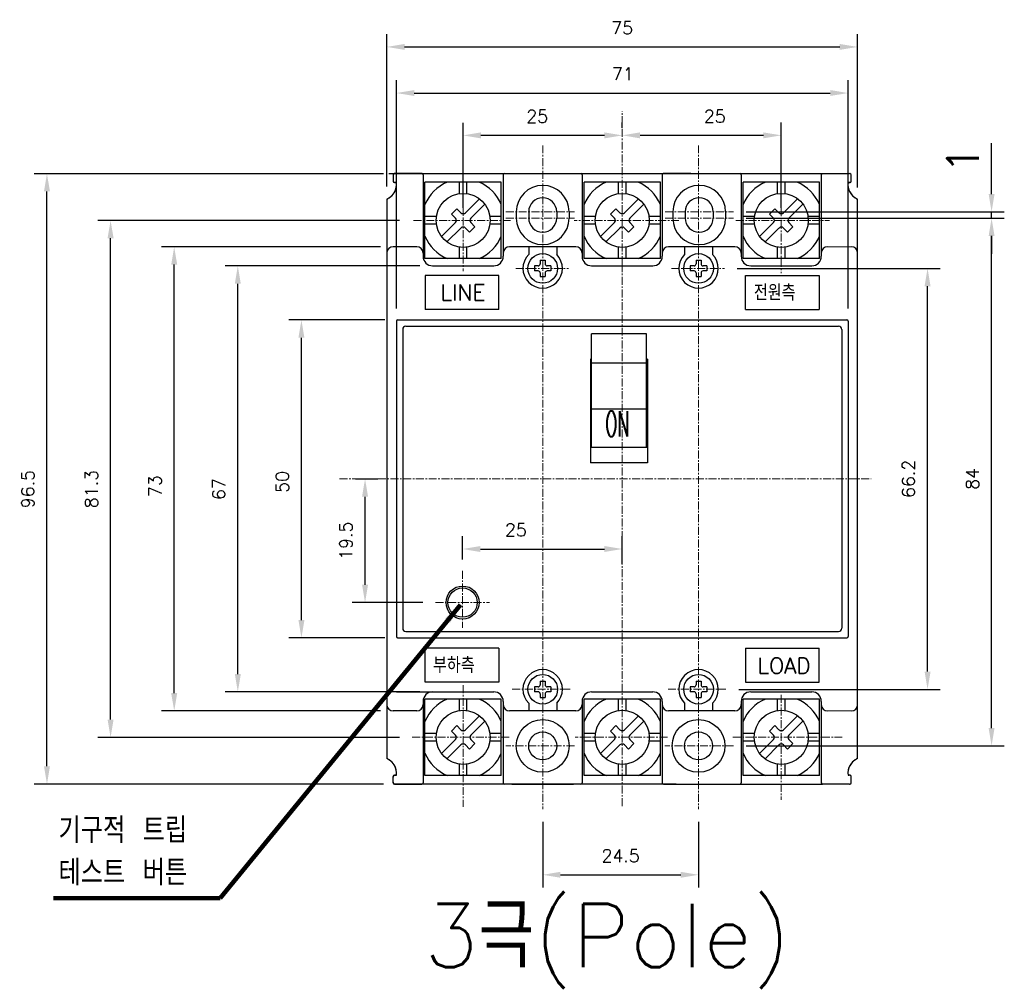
# Model space of a CAD drawing. Extents: x -28 to 1048, y -170 to 585.
# Tile 4 of 6: x 409 to 563, y 265 to 417. Entities that reach past the tile are written whole.
import ezdxf

# ---------------------------------------------------------------- set-up
doc = ezdxf.new("R2010")
doc.units = 0
doc.header["$MEASUREMENT"] = 0
doc.linetypes.add('CENTER', pattern=[2, 1.25, -0.25, 0.25, -0.25])
for name, color, linetype in [('cen', 1, 'CENTER'), ('Device', 7, 'CONTINUOUS'), ('di', 3, 'CONTINUOUS'), ('DIM', 3, 'CONTINUOUS')]:
    doc.layers.add(name, color=color, linetype=linetype)
doc.styles.add('KIM', font='ROMANS.shx', dxfattribs={"height": 5, "bigfont": 'GSG1.shx'})
doc.styles.get("Standard").update_dxf_attribs({"font": 'romans.shx', "height": 2, "bigfont": 'hgs.shx'})
doc.dimstyles.get("Standard").update_dxf_attribs({"dimscale": 0, "dimtxt": 2, "dimasz": 2, "dimexe": 0.5, "dimexo": 0.5, "dimgap": 1, "dimtad": 1, "dimdsep": 46, "dimtxsty": 'Standard', "dimcen": 0, "dimclrd": 3, "dimclre": 3, "dimclrt": 3, "dimadec": 0, "dimazin": 2, "dimtp": 0.1, "dimtm": 0.1, "dimtfac": 1, "dimtmove": 0, "dimatfit": 3, "dimfxl": 0, "dimtolj": 1, "dimarcsym": 0})
doc.dimstyles.new('STANDARD$0', dxfattribs={"dimtxt": 5, "dimasz": 5, "dimexe": 1, "dimexo": 2, "dimgap": 2, "dimtad": 1, "dimdec": 4, "dimzin": 12, "dimdsep": 46, "dimtxsty": 'KIM', "dimcen": -1, "dimdle": 0.1, "dimadec": 0, "dimazin": 0, "dimtfac": 1, "dimtdec": 4, "dimtmove": 0, "dimatfit": 3, "dimfxl": 0, "dimtolj": 1, "dimtzin": 0, "dimarcsym": 0})

# ---------------------------------------------------------------- blocks, each defined once
blk = doc.blocks.new('*D481')
at = {"layer": 'di'}
for p, q in [((466.4, 390.89), (466.4, 414.82)), ((540.4, 390.7), (540.4, 414.82)), ((469.2, 412.82), (537.6, 412.82))]:
    blk.add_line(p, q, dxfattribs=at)
for points in [[(469.2, 413.29), (469.2, 412.36), (466.4, 412.82)], [(537.6, 413.29), (537.6, 412.36), (540.4, 412.82)]]:
    blk.add_solid(points, dxfattribs=at)
at = {"layer": 'di', "insert": (503.4, 415.82), "char_height": 2, "attachment_point": 5}
blk.add_mtext('\\A1;75', dxfattribs=at)
blk = doc.blocks.new('*D482')
at = {"layer": 'di'}
for p, q in [((467.9, 371.69), (467.9, 407.57)), ((538.9, 371.69), (538.9, 407.57)), ((470.7, 405.57), (536.1, 405.57))]:
    blk.add_line(p, q, dxfattribs=at)
for points in [[(470.7, 406.04), (470.7, 405.11), (467.9, 405.57)], [(536.1, 406.04), (536.1, 405.11), (538.9, 405.57)]]:
    blk.add_solid(points, dxfattribs=at)
at = {"layer": 'di', "insert": (503.5, 408.57), "char_height": 2, "attachment_point": 5}
blk.add_mtext('\\A1;71', dxfattribs=at)
blk = doc.blocks.new('*D501')
at = {"layer": 'di'}
for p, q in [((503.4, 400.1), (503.4, 400.92)), ((528.4, 387.54), (528.4, 400.92)), ((506.2, 398.92), (525.6, 398.92))]:
    blk.add_line(p, q, dxfattribs=at)
for points in [[(506.2, 399.38), (506.2, 398.45), (503.4, 398.92)], [(525.6, 399.38), (525.6, 398.45), (528.4, 398.92)]]:
    blk.add_solid(points, dxfattribs=at)
at = {"layer": 'di', "insert": (517.95, 401.92), "char_height": 2, "attachment_point": 5}
blk.add_mtext('\\A1;25', dxfattribs=at)
blk = doc.blocks.new('*D502')
at = {"layer": 'di'}
for p, q in [((478.4, 387.54), (478.4, 400.91)), ((503.4, 400.1), (503.4, 400.91)), ((500.6, 398.91), (481.2, 398.91))]:
    blk.add_line(p, q, dxfattribs=at)
for points in [[(481.2, 399.38), (481.2, 398.44), (478.4, 398.91)], [(500.6, 399.38), (500.6, 398.44), (503.4, 398.91)]]:
    blk.add_solid(points, dxfattribs=at)
at = {"layer": 'di', "insert": (490.04, 401.91), "char_height": 2, "attachment_point": 5}
blk.add_mtext('\\A1;25', dxfattribs=at)
blk = doc.blocks.new('*D489')
at = {"layer": 'di'}
for p, q in [((471.6, 378.39), (440.98, 378.39)), ((442.98, 314.19), (442.98, 375.59)), ((471.6, 311.39), (440.98, 311.39))]:
    blk.add_line(p, q, dxfattribs=at)
for points in [[(442.51, 375.59), (443.45, 375.59), (442.98, 378.39)], [(442.51, 314.19), (443.45, 314.19), (442.98, 311.39)]]:
    blk.add_solid(points, dxfattribs=at)
at = {"layer": 'di', "insert": (439.98, 343.28), "char_height": 2, "attachment_point": 5, "rotation": 90}
blk.add_mtext('\\A1;67', dxfattribs=at)
blk = doc.blocks.new('*D490')
at = {"layer": 'di'}
for p, q in [((465.4, 381.39), (430.98, 381.39)), ((432.98, 311.19), (432.98, 378.59)), ((465.4, 308.39), (430.98, 308.39))]:
    blk.add_line(p, q, dxfattribs=at)
for points in [[(432.51, 378.59), (433.45, 378.59), (432.98, 381.39)], [(432.51, 311.19), (433.45, 311.19), (432.98, 308.39)]]:
    blk.add_solid(points, dxfattribs=at)
at = {"layer": 'di', "insert": (429.98, 343.75), "char_height": 2, "attachment_point": 5, "rotation": 90}
blk.add_mtext('\\A1;73', dxfattribs=at)
blk = doc.blocks.new('*D491')
at = {"layer": 'di'}
for p, q in [((466.1, 369.89), (450.98, 369.89)), ((452.98, 322.69), (452.98, 367.09)), ((466.1, 319.89), (450.98, 319.89))]:
    blk.add_line(p, q, dxfattribs=at)
for points in [[(452.51, 367.09), (453.45, 367.09), (452.98, 369.89)], [(452.51, 322.69), (453.45, 322.69), (452.98, 319.89)]]:
    blk.add_solid(points, dxfattribs=at)
at = {"layer": 'di', "insert": (449.98, 344.41), "char_height": 2, "attachment_point": 5, "rotation": 90}
blk.add_mtext('\\A1;50', dxfattribs=at)
blk = doc.blocks.new('*D492')
at = {"layer": 'di'}
for p, q in [((465.9, 392.89), (410.98, 392.89)), ((412.98, 299.69), (412.98, 390.09)), ((465.9, 296.89), (410.98, 296.89))]:
    blk.add_line(p, q, dxfattribs=at)
for points in [[(412.51, 390.09), (413.45, 390.09), (412.98, 392.89)], [(412.51, 299.69), (413.45, 299.69), (412.98, 296.89)]]:
    blk.add_solid(points, dxfattribs=at)
at = {"layer": 'di', "insert": (409.98, 343.28), "char_height": 2, "attachment_point": 5, "rotation": 90}
blk.add_mtext('\\A1;96.5', dxfattribs=at)
blk = doc.blocks.new('*D493')
at = {"layer": 'di'}
for p, q in [((468.4, 385.54), (420.98, 385.54)), ((422.98, 307.04), (422.98, 382.74)), ((468.41, 304.24), (420.98, 304.24))]:
    blk.add_line(p, q, dxfattribs=at)
for points in [[(422.51, 382.74), (423.45, 382.74), (422.98, 385.54)], [(422.51, 307.04), (423.45, 307.04), (422.98, 304.24)]]:
    blk.add_solid(points, dxfattribs=at)
at = {"layer": 'di', "insert": (419.98, 343.28), "char_height": 2, "attachment_point": 5, "rotation": 90}
blk.add_mtext('\\A1;81.3', dxfattribs=at)
blk = doc.blocks.new('*D494')
at = {"layer": 'di'}
for p, q in [((461.48, 344.89), (464.98, 344.89)), ((462.98, 328.24), (462.98, 342.09)), ((472.05, 325.44), (460.98, 325.44))]:
    blk.add_line(p, q, dxfattribs=at)
for points in [[(462.51, 342.09), (463.45, 342.09), (462.98, 344.89)], [(462.51, 328.24), (463.45, 328.24), (462.98, 325.44)]]:
    blk.add_solid(points, dxfattribs=at)
at = {"layer": 'di', "insert": (459.98, 335.17), "char_height": 2, "attachment_point": 5, "rotation": 90}
blk.add_mtext('\\A1;19.5', dxfattribs=at)
blk = doc.blocks.new('*D495')
at = {"layer": 'di'}
for p, q in [((478.31, 332.21), (478.31, 335.86)), ((503.4, 331.48), (503.4, 335.86)), ((481.11, 333.86), (500.6, 333.86))]:
    blk.add_line(p, q, dxfattribs=at)
for points in [[(481.11, 334.33), (481.11, 333.39), (478.31, 333.86)], [(500.6, 334.33), (500.6, 333.39), (503.4, 333.86)]]:
    blk.add_solid(points, dxfattribs=at)
at = {"layer": 'di', "insert": (486.69, 336.86), "char_height": 2, "attachment_point": 5}
blk.add_mtext('\\A1;25', dxfattribs=at)
blk = doc.blocks.new('*D496')
at = {"layer": 'di'}
for p, q in [((521.46, 377.99), (553.4, 377.99)), ((551.4, 314.59), (551.4, 375.19)), ((521.71, 311.79), (553.4, 311.79))]:
    blk.add_line(p, q, dxfattribs=at)
for points in [[(550.93, 375.19), (551.87, 375.19), (551.4, 377.99)], [(550.93, 314.59), (551.87, 314.59), (551.4, 311.79)]]:
    blk.add_solid(points, dxfattribs=at)
at = {"layer": 'di', "insert": (548.4, 344.89), "char_height": 2, "attachment_point": 5, "rotation": 90}
blk.add_mtext('\\A1;66.2', dxfattribs=at)
blk = doc.blocks.new('*D497')
at = {"layer": 'di'}
for p, q in [((522.88, 385.89), (563.46, 385.89)), ((561.46, 305.69), (561.46, 383.09)), ((522.88, 302.89), (563.46, 302.89))]:
    blk.add_line(p, q, dxfattribs=at)
for points in [[(561, 383.09), (561.93, 383.09), (561.46, 385.89)], [(561, 305.69), (561.93, 305.69), (561.46, 302.89)]]:
    blk.add_solid(points, dxfattribs=at)
at = {"layer": 'di', "insert": (558.46, 344.89), "char_height": 2, "attachment_point": 5, "rotation": 90}
blk.add_mtext('\\A1;84', dxfattribs=at)
blk = doc.blocks.new('*D498')
at = {"layer": 'di'}
for p, q in [((490.9, 290.94), (490.9, 280.62)), ((515.4, 290.94), (515.4, 280.62)), ((493.7, 282.62), (512.6, 282.62))]:
    blk.add_line(p, q, dxfattribs=at)
for points in [[(493.7, 283.09), (493.7, 282.16), (490.9, 282.62)], [(512.6, 283.09), (512.6, 282.16), (515.4, 282.62)]]:
    blk.add_solid(points, dxfattribs=at)
at = {"layer": 'di', "insert": (503.15, 285.62), "char_height": 2, "attachment_point": 5}
blk.add_mtext('\\A1;24.5', dxfattribs=at)
blk = doc.blocks.new('*D500')
at = {"layer": 'DIM'}
for p, q in [((561.46, 389.69), (561.46, 397.68)), ((522.88, 386.89), (563.46, 386.89)), ((524.88, 385.89), (563.46, 385.89)), ((561.46, 385.89), (561.46, 386.89)), ((561.46, 383.09), (561.46, 380.29))]:
    blk.add_line(p, q, dxfattribs=at)
for points in [[(561, 389.69), (561.93, 389.69), (561.46, 386.89)], [(561, 383.09), (561.93, 383.09), (561.46, 385.89)]]:
    blk.add_solid(points, dxfattribs=at)
at = {"layer": 'DIM', "insert": (556.96, 395.09), "char_height": 5, "attachment_point": 5, "rotation": 90, "style": 'KIM'}
blk.add_mtext('\\A1;1', dxfattribs=at)

msp = doc.modelspace()

# ---------------------------------------------------------------- linework, layer by layer
at = {"layer": 'cen', "lineweight": 5}
for p, q in [((503.4, 378.666), (503.4, 402.696)), ((490.9, 397.341), (490.9, 292.941)), ((515.4, 397.341), (515.4, 292.941)), ((478.4, 395.997), (478.4, 377.577)), ((528.4, 395.466), (528.4, 377.254)), ((485.864, 385.544), (470.397, 385.544)), ((485.13, 386.894), (495.88, 386.894)), ((485.13, 385.894), (495.88, 385.894)), ((512.322, 385.544), (495.845, 385.544)), ((510.13, 386.894), (520.88, 386.894)), ((510.13, 385.894), (520.88, 385.894)), ((521.274, 385.544), (535.978, 385.544)), ((486.675, 377.994), (494.962, 377.994)), ((503.4, 378.666), (503.4, 293.311)), ((511.175, 377.994), (519.462, 377.994)), ((458.979, 344.894), (542.543, 344.894)), ((478.313, 330.428), (478.313, 321.458)), ((474.052, 325.439), (482.536, 325.439)), ((478.4, 312.424), (478.4, 293.311)), ((486.103, 311.794), (495.208, 311.794)), ((510.603, 311.794), (519.708, 311.794)), ((528.4, 310.917), (528.4, 294.397)), ((485.632, 304.244), (470.406, 304.244)), ((510.502, 304.244), (496.026, 304.244)), ((520.793, 304.244), (538.001, 304.244)), ((495.88, 302.894), (485.105, 302.894)), ((520.88, 302.894), (510.105, 302.894))]:
    msp.add_line(p, q, dxfattribs=at)
at = {"layer": 'Device', "linetype": 'Continuous'}
for p, q in [((466.7, 392.894), (539.1, 392.894)), ((467.4, 392.694), (467.4, 391.694)), ((467.4, 392.594), (467.4, 391.794)), ((471.9, 392.894), (467.6, 392.894)), ((472.1, 392.694), (472.1, 379.894)), ((483.9, 392.894), (496.9, 392.894)), ((484.7, 392.694), (484.7, 379.894)), ((497.1, 392.694), (497.1, 379.894)), ((509.7, 392.694), (509.7, 379.894)), ((514.2, 392.894), (509.9, 392.894)), ((522.1, 392.694), (522.1, 379.894)), ((534.7, 392.694), (534.7, 379.894)), ((539.4, 391.694), (539.4, 392.694)), ((539.4, 391.794), (539.4, 392.594)), ((467.6, 391.494), (467.9, 391.494)), ((467.9, 391.494), (467.7, 391.494)), ((472.4, 379.544), (472.4, 391.544)), ((484.4, 391.544), (472.4, 391.544)), ((477.8, 389.752), (477.8, 391.544)), ((479, 389.752), (479, 391.544)), ((484.4, 379.544), (484.4, 391.544)), ((497.4, 379.544), (497.4, 391.544)), ((509.4, 391.544), (497.4, 391.544)), ((502.8, 389.752), (502.8, 391.544)), ((504, 389.752), (504, 391.544)), ((509.4, 379.544), (509.4, 391.544)), ((522.4, 379.544), (522.4, 391.544)), ((534.4, 391.544), (522.4, 391.544)), ((527.8, 389.752), (527.8, 391.544)), ((529, 389.752), (529, 391.544)), ((534.4, 379.544), (534.4, 391.544)), ((539.2, 391.494), (538.9, 391.494)), ((538.9, 391.494), (539.1, 391.494)), ((466.4, 388.894), (466.4, 300.894)), ((466.4, 388.702), (466.4, 301.086)), ((480.95, 388.944), (478.753, 386.746)), ((505.95, 388.944), (503.753, 386.746)), ((530.95, 388.944), (528.753, 386.746)), ((540.4, 300.894), (540.4, 388.894)), ((477.41, 387.383), (476.561, 386.534)), ((478.046, 386.746), (477.41, 387.383)), ((481.799, 388.095), (479.602, 385.898)), ((502.41, 387.383), (501.561, 386.534)), ((503.046, 386.746), (502.41, 387.383)), ((506.799, 388.095), (504.602, 385.898)), ((527.41, 387.383), (526.561, 386.534)), ((528.046, 386.746), (527.41, 387.383)), ((531.799, 388.095), (529.602, 385.898)), ((474.192, 386.144), (472.4, 386.144)), ((477.197, 385.898), (476.561, 386.534)), ((484.4, 386.144), (482.607, 386.144)), ((486.75, 386.894), (486.75, 385.894)), ((488.7, 386.894), (488.7, 385.894)), ((493.1, 386.894), (493.1, 385.894)), ((495.05, 386.894), (495.05, 385.894)), ((499.192, 386.144), (497.4, 386.144)), ((502.197, 385.898), (501.561, 386.534)), ((509.4, 386.144), (507.607, 386.144)), ((511.355, 386.894), (511.355, 385.894)), ((513.305, 386.894), (513.305, 385.894)), ((517.705, 386.894), (517.705, 385.894)), ((519.655, 386.894), (519.655, 385.894)), ((524.192, 386.144), (522.4, 386.144)), ((527.197, 385.898), (526.561, 386.534)), ((534.4, 386.144), (532.607, 386.144)), ((474.192, 384.944), (472.4, 384.944)), ((477.197, 385.191), (475, 382.993)), ((478.046, 384.342), (475.849, 382.145)), ((479.389, 383.706), (478.753, 384.342)), ((480.238, 384.554), (479.389, 383.706)), ((480.238, 384.554), (479.602, 385.191)), ((484.4, 384.944), (482.607, 384.944)), ((499.192, 384.944), (497.4, 384.944)), ((502.197, 385.191), (500, 382.993)), ((503.046, 384.342), (500.849, 382.145)), ((504.389, 383.706), (503.753, 384.342)), ((505.238, 384.554), (504.389, 383.706)), ((505.238, 384.554), (504.602, 385.191)), ((509.4, 384.944), (507.607, 384.944)), ((524.192, 384.944), (522.4, 384.944)), ((527.197, 385.191), (525, 382.993)), ((528.046, 384.342), (525.849, 382.145)), ((529.389, 383.706), (528.753, 384.342)), ((530.238, 384.554), (529.389, 383.706)), ((530.238, 384.554), (529.602, 385.191)), ((534.4, 384.944), (532.607, 384.944)), ((471.1, 381.394), (467.4, 381.394)), ((477.8, 379.544), (477.8, 381.337)), ((479, 379.544), (479, 381.337)), ((496.1, 381.394), (485.7, 381.394)), ((488.7, 381.394), (488.7, 380.178)), ((493.1, 381.394), (493.1, 380.178)), ((502.8, 379.544), (502.8, 381.337)), ((504, 379.544), (504, 381.337)), ((521.1, 381.394), (510.7, 381.394)), ((513.2, 381.394), (513.2, 380.178)), ((517.6, 381.394), (517.6, 380.178)), ((527.8, 379.544), (527.8, 381.337)), ((529, 379.544), (529, 381.337)), ((466.4, 380.394), (466.4, 309.394)), ((472.1, 380.394), (472.1, 379.894)), ((484.4, 379.544), (472.4, 379.544)), ((484.7, 380.394), (484.7, 379.894)), ((490.511, 379.29), (490.511, 378.707)), ((490.511, 379.29), (491.288, 379.29)), ((491.288, 379.29), (491.288, 378.707)), ((497.1, 380.394), (497.1, 379.894)), ((509.4, 379.544), (497.4, 379.544)), ((509.7, 380.394), (509.7, 379.894)), ((515.011, 379.29), (515.788, 379.29)), ((515.011, 379.29), (515.011, 378.707)), ((515.788, 379.29), (515.788, 378.707)), ((522.1, 380.394), (522.1, 379.894)), ((534.4, 379.544), (522.4, 379.544)), ((534.7, 380.394), (534.7, 379.894)), ((540.4, 309.394), (540.4, 380.394)), ((473.6, 378.394), (483.2, 378.394)), ((489.604, 378.383), (489.604, 377.605)), ((490.187, 378.383), (489.604, 378.383)), ((492.196, 378.383), (491.612, 378.383)), ((492.196, 378.383), (492.196, 377.605)), ((498.6, 378.394), (508.2, 378.394)), ((514.687, 378.383), (514.104, 378.383)), ((514.104, 378.383), (514.104, 377.605)), ((516.696, 378.383), (516.112, 378.383)), ((516.696, 378.383), (516.696, 377.605)), ((523.6, 378.394), (533.2, 378.394)), ((472.453, 376.878), (472.453, 371.539)), ((483.995, 376.878), (472.453, 376.878)), ((483.995, 371.539), (483.995, 376.878)), ((490.187, 377.605), (489.604, 377.605)), ((490.511, 377.281), (490.511, 376.698)), ((490.511, 376.698), (491.288, 376.698)), ((491.288, 377.281), (491.288, 376.698)), ((492.196, 377.605), (491.612, 377.605)), ((514.687, 377.605), (514.104, 377.605)), ((515.011, 377.281), (515.011, 376.698)), ((515.011, 376.698), (515.788, 376.698)), ((515.788, 377.281), (515.788, 376.698)), ((516.696, 377.605), (516.112, 377.605)), ((522.804, 371.539), (522.804, 376.878)), ((522.804, 376.878), (534.346, 376.878)), ((534.346, 376.878), (534.346, 371.539)), ((483.995, 371.539), (472.453, 371.539)), ((522.804, 371.539), (534.346, 371.539)), ((467.9, 369.694), (467.9, 320.094)), ((467.9, 369.694), (467.9, 320.094)), ((468.1, 369.894), (538.7, 369.894)), ((468.1, 369.894), (513.7, 369.894)), ((468.9, 368.394), (468.9, 321.394)), ((469.4, 368.894), (537.4, 368.894)), ((537.9, 368.394), (537.9, 321.394)), ((538.9, 369.694), (538.9, 320.094)), ((538.9, 369.694), (538.9, 320.094)), ((498.6, 349.894), (498.6, 367.696)), ((507.2, 367.696), (498.6, 367.696)), ((507.2, 349.894), (507.2, 367.696)), ((498.4, 363.726), (498.4, 347.414)), ((498.6, 363.726), (498.4, 363.726)), ((507.4, 363.726), (507.2, 363.726)), ((507.4, 363.726), (507.4, 347.414)), ((498.4, 362.294), (498.6, 362.294)), ((498.4, 362.294), (498.6, 362.294)), ((507.2, 363.113), (498.6, 363.113)), ((507.2, 362.294), (507.4, 362.294)), ((507.2, 362.294), (507.4, 362.294)), ((498.6, 355.911), (507.2, 355.911)), ((498.4, 349.894), (507.4, 349.894)), ((498.4, 349.894), (507.4, 349.894)), ((507.4, 347.414), (498.4, 347.414)), ((469.4, 320.894), (537.4, 320.894)), ((468.1, 319.894), (538.7, 319.894)), ((468.1, 319.894), (513.7, 319.894)), ((472.453, 312.91), (472.453, 318.25)), ((483.995, 318.25), (472.453, 318.25)), ((483.995, 318.25), (483.995, 312.91)), ((522.804, 318.25), (522.804, 312.91)), ((522.804, 318.25), (534.346, 318.25)), ((534.346, 312.91), (534.346, 318.25)), ((483.995, 312.91), (472.453, 312.91)), ((490.511, 313.09), (490.511, 312.507)), ((490.511, 313.09), (491.288, 313.09)), ((491.288, 313.09), (491.288, 312.507)), ((515.011, 313.09), (515.788, 313.09)), ((515.011, 313.09), (515.011, 312.507)), ((515.788, 313.09), (515.788, 312.507)), ((522.804, 312.91), (534.346, 312.91)), ((467.9, 311.394), (483.2, 311.394)), ((473.6, 311.394), (483.2, 311.394)), ((489.604, 312.183), (489.604, 311.405)), ((490.187, 312.183), (489.604, 312.183)), ((490.187, 311.405), (489.604, 311.405)), ((492.196, 312.183), (491.612, 312.183)), ((492.196, 311.405), (491.612, 311.405)), ((492.196, 312.183), (492.196, 311.405)), ((498.6, 311.394), (508.2, 311.394)), ((514.687, 312.183), (514.104, 312.183)), ((514.104, 312.183), (514.104, 311.405)), ((514.687, 311.405), (514.104, 311.405)), ((516.696, 312.183), (516.112, 312.183)), ((516.696, 311.405), (516.112, 311.405)), ((516.696, 312.183), (516.696, 311.405)), ((523.6, 311.394), (533.2, 311.394)), ((472.1, 309.894), (472.1, 297.094)), ((472.1, 309.894), (472.1, 309.394)), ((472.4, 298.244), (472.4, 310.244)), ((484.4, 310.244), (472.4, 310.244)), ((477.8, 308.452), (477.8, 310.244)), ((479, 308.452), (479, 310.244)), ((484.4, 298.244), (484.4, 310.244)), ((484.7, 309.894), (484.7, 297.094)), ((484.7, 309.894), (484.7, 309.394)), ((488.7, 309.61), (488.7, 308.394)), ((490.511, 311.081), (490.511, 310.498)), ((490.511, 310.498), (491.288, 310.498)), ((491.288, 311.081), (491.288, 310.498)), ((493.1, 309.61), (493.1, 308.394)), ((497.1, 309.894), (497.1, 297.094)), ((497.1, 309.894), (497.1, 309.394)), ((497.4, 298.244), (497.4, 310.244)), ((509.4, 310.244), (497.4, 310.244)), ((502.8, 308.452), (502.8, 310.244)), ((504, 308.452), (504, 310.244)), ((509.4, 298.244), (509.4, 310.244)), ((509.7, 309.894), (509.7, 297.094)), ((509.7, 309.894), (509.7, 309.394)), ((513.2, 309.61), (513.2, 308.394)), ((515.011, 311.081), (515.011, 310.498)), ((515.011, 310.498), (515.788, 310.498)), ((515.788, 311.081), (515.788, 310.498)), ((517.6, 309.61), (517.6, 308.394)), ((522.1, 309.894), (522.1, 297.094)), ((522.1, 309.894), (522.1, 309.394)), ((522.4, 298.244), (522.4, 310.244)), ((534.4, 310.244), (522.4, 310.244)), ((527.8, 308.452), (527.8, 310.244)), ((529, 308.452), (529, 310.244)), ((534.4, 298.244), (534.4, 310.244)), ((534.7, 309.894), (534.7, 297.094)), ((534.7, 309.894), (534.7, 309.394)), ((471.1, 308.394), (467.4, 308.394)), ((496.1, 308.394), (485.7, 308.394)), ((521.1, 308.394), (510.7, 308.394)), ((480.95, 307.644), (478.753, 305.446)), ((481.799, 306.795), (479.602, 304.598)), ((505.95, 307.644), (503.753, 305.446)), ((506.799, 306.795), (504.602, 304.598)), ((530.95, 307.644), (528.753, 305.446)), ((531.799, 306.795), (529.602, 304.598)), ((477.41, 306.083), (476.561, 305.234)), ((477.197, 304.598), (476.561, 305.234)), ((478.046, 305.446), (477.41, 306.083)), ((502.41, 306.083), (501.561, 305.234)), ((502.197, 304.598), (501.561, 305.234)), ((503.046, 305.446), (502.41, 306.083)), ((527.41, 306.083), (526.561, 305.234)), ((527.197, 304.598), (526.561, 305.234)), ((528.046, 305.446), (527.41, 306.083)), ((474.192, 304.844), (472.4, 304.844)), ((474.192, 303.644), (472.4, 303.644)), ((477.197, 303.891), (475, 301.693)), ((480.238, 303.254), (479.602, 303.891)), ((484.4, 304.844), (482.607, 304.844)), ((484.4, 303.644), (482.607, 303.644)), ((499.192, 304.844), (497.4, 304.844)), ((499.192, 303.644), (497.4, 303.644)), ((502.197, 303.891), (500, 301.693)), ((505.238, 303.254), (504.602, 303.891)), ((509.4, 304.844), (507.607, 304.844)), ((509.4, 303.644), (507.607, 303.644)), ((524.192, 304.844), (522.4, 304.844)), ((524.192, 303.644), (522.4, 303.644)), ((527.197, 303.891), (525, 301.693)), ((530.238, 303.254), (529.602, 303.891)), ((534.4, 304.844), (532.607, 304.844)), ((534.4, 303.644), (532.607, 303.644)), ((478.046, 303.042), (475.849, 300.845)), ((479.389, 302.406), (478.753, 303.042)), ((480.238, 303.254), (479.389, 302.406)), ((503.046, 303.042), (500.849, 300.845)), ((504.389, 302.406), (503.753, 303.042)), ((505.238, 303.254), (504.389, 302.406)), ((528.046, 303.042), (525.849, 300.845)), ((529.389, 302.406), (528.753, 303.042)), ((530.238, 303.254), (529.389, 302.406)), ((477.8, 298.244), (477.8, 300.037)), ((479, 298.244), (479, 300.037)), ((502.8, 298.244), (502.8, 300.037)), ((504, 298.244), (504, 300.037)), ((527.8, 298.244), (527.8, 300.037)), ((529, 298.244), (529, 300.037)), ((467.4, 297.094), (467.4, 298.094)), ((467.4, 297.194), (467.4, 297.994)), ((467.6, 298.294), (467.9, 298.294)), ((467.9, 298.294), (467.7, 298.294)), ((484.4, 298.244), (472.4, 298.244)), ((509.4, 298.244), (497.4, 298.244)), ((534.4, 298.244), (522.4, 298.244)), ((539.2, 298.294), (538.9, 298.294)), ((538.9, 298.294), (539.1, 298.294)), ((539.4, 297.094), (539.4, 298.094)), ((539.4, 297.194), (539.4, 297.994)), ((467.6, 296.894), (471.9, 296.894)), ((469.9, 296.894), (467.7, 296.894)), ((471.25, 296.894), (469.9, 296.894)), ((486.55, 296.894), (471.25, 296.894)), ((496.9, 296.894), (483.9, 296.894)), ((486.05, 296.894), (495.75, 296.894)), ((510.55, 296.894), (495.25, 296.894)), ((509.9, 296.894), (534.9, 296.894)), ((511.9, 296.894), (510.55, 296.894)), ((539.1, 296.894), (534.9, 296.894))]:
    msp.add_line(p, q, dxfattribs=at)
at = {"layer": 'Device', "lineweight": 5}
for p, q in [((535.7, 381.394), (539.4, 381.394)), ((535.7, 308.394), (539.4, 308.394))]:
    msp.add_line(p, q, dxfattribs=at)
at = {"layer": 'Device', "linetype": 'Continuous'}
for centre, radius in [((478.4, 385.544), 4.25), ((503.4, 385.544), 4.25), ((528.4, 385.544), 4.25), ((490.9, 377.994), 2.33), ((515.4, 377.994), 2.33), ((478.313, 325.439), 2.6), ((478.313, 325.439), 2.3), ((490.9, 311.794), 2.33), ((515.4, 311.794), 2.33), ((478.4, 304.244), 4.25), ((503.4, 304.244), 4.25), ((528.4, 304.244), 4.25), ((490.9, 302.894), 4.15), ((490.9, 302.894), 4.15), ((515.4, 302.894), 4.15), ((515.4, 302.894), 4.15), ((490.9, 302.894), 2.2), ((515.4, 302.894), 2.2)]:
    msp.add_circle(centre, radius, dxfattribs=at)
for centre, radius, start, end in [((467.6, 392.694), 0.2, 90, 180), ((467.7, 392.594), 0.3, 90, 180), ((467.7, 391.794), 0.3, 180, 270), ((467.6, 391.694), 0.2, 180, 270), ((471.9, 392.694), 0.2, 0, 90), ((484.9, 392.694), 0.2, 90, 180), ((496.9, 392.694), 0.2, 0, 90), ((509.9, 392.694), 0.2, 90, 180), ((521.9, 392.694), 0.2, 0, 90), ((534.9, 392.694), 0.2, 90, 180), ((539.1, 392.594), 0.3, 0, 90), ((539.1, 391.794), 0.3, 270, 0), ((539.2, 392.694), 0.2, 0, 90), ((539.2, 391.694), 0.2, 270, 0), ((465.418, 391.193), 2.5, 293.12459, 6.91213), ((465.455, 391.172), 2.465, 296.73831, 7.51836), ((478.4, 385.544), 6.5, 112.61986, 157.38014), ((478.4, 385.544), 6.5, 22.61986, 67.38014), ((490.9, 386.894), 4.15, 0, 180), ((490.9, 386.894), 4.15, 0, 180), ((503.4, 385.544), 6.5, 112.61986, 157.38014), ((503.4, 385.544), 6.5, 22.61986, 67.38014), ((515.505, 386.894), 4.15, 0, 180), ((515.505, 386.894), 4.15, 0, 180), ((528.4, 385.544), 6.5, 112.61986, 157.38014), ((528.4, 385.544), 6.5, 22.61986, 67.38014), ((541.344, 391.172), 2.465, 172.48164, 243.26169), ((541.381, 391.193), 2.5, 173.08787, 246.87541), ((466.7, 388.702), 0.3, 116.73831, 180), ((490.9, 386.894), 2.2, 0, 180), ((515.505, 386.894), 2.2, 0, 180), ((540.1, 388.702), 0.3, 0, 63.26169), ((476.844, 385.544), 0.5, 315, 45), ((478.4, 387.1), 0.5, 225, 315), ((479.955, 385.544), 0.5, 135, 225), ((490.9, 385.894), 4.15, 180, 0), ((490.9, 385.894), 4.15, 180, 0), ((490.9, 385.894), 2.2, 180, 0), ((501.844, 385.544), 0.5, 315, 45), ((503.4, 387.1), 0.5, 225, 315), ((504.955, 385.544), 0.5, 135, 225), ((515.505, 385.894), 4.15, 180, 0), ((515.505, 385.894), 4.15, 180, 0), ((515.505, 385.894), 2.2, 180, 0), ((526.844, 385.544), 0.5, 315, 45), ((528.4, 387.1), 0.5, 225, 315), ((529.955, 385.544), 0.5, 135, 225), ((478.4, 383.989), 0.5, 45, 135), ((503.4, 383.989), 0.5, 45, 135), ((528.4, 383.989), 0.5, 45, 135), ((478.4, 385.544), 6.5, 202.61986, 247.38014), ((478.4, 385.544), 6.5, 292.61986, 337.38014), ((503.4, 385.544), 6.5, 202.61986, 247.38014), ((503.4, 385.544), 6.5, 292.61986, 337.38014), ((528.4, 385.544), 6.5, 202.61986, 247.38014), ((528.4, 385.544), 6.5, 292.61986, 337.38014), ((467.4, 380.394), 1, 90, 180), ((471.1, 380.394), 1, 0, 90), ((485.7, 380.394), 1, 90, 180), ((496.1, 380.394), 1, 0, 90), ((510.7, 380.394), 1, 90, 180), ((521.1, 380.394), 1, 0, 90), ((535.7, 380.394), 1, 90, 180), ((539.4, 380.394), 1, 0, 90), ((473.6, 379.894), 1.5, 180, 270), ((473.6, 379.894), 1.5, 180, 270), ((483.2, 379.894), 1.5, 270, 0), ((483.2, 379.894), 1.5, 270, 0), ((490.9, 377.994), 3.1, 135.20868, 44.79132), ((498.6, 379.894), 1.5, 180, 270), ((498.6, 379.894), 1.5, 180, 270), ((508.2, 379.894), 1.5, 270, 0), ((508.2, 379.894), 1.5, 270, 0), ((515.4, 377.994), 3.1, 135.20868, 44.79132), ((523.6, 379.894), 1.5, 180, 270), ((523.6, 379.894), 1.5, 180, 270), ((533.2, 379.894), 1.5, 270, 0), ((533.2, 379.894), 1.5, 270, 0), ((490.187, 378.707), 0.324, 270, 0), ((491.612, 378.707), 0.324, 180, 270), ((514.687, 378.707), 0.324, 270, 0), ((516.112, 378.707), 0.324, 180, 270), ((490.187, 377.281), 0.324, 0, 90), ((491.612, 377.281), 0.324, 90, 180), ((514.687, 377.281), 0.324, 0, 90), ((516.112, 377.281), 0.324, 90, 180), ((468.1, 369.694), 0.2, 90, 180), ((468.1, 369.694), 0.2, 90, 180), ((468.1, 369.694), 0.2, 90, 180), ((468.1, 369.694), 0.2, 90, 180), ((469.4, 368.394), 0.5, 90, 180), ((537.4, 368.394), 0.5, 0, 90), ((538.7, 369.694), 0.2, 0, 90), ((538.7, 369.694), 0.2, 0, 90), ((469.4, 321.394), 0.5, 180, 270), ((537.4, 321.394), 0.5, 270, 0), ((468.1, 320.094), 0.2, 180, 270), ((468.1, 320.094), 0.2, 180, 270), ((538.7, 320.094), 0.2, 270, 0), ((538.7, 320.094), 0.2, 270, 0), ((490.9, 311.794), 3.1, 315.20868, 224.79132), ((515.4, 311.794), 3.1, 315.20868, 224.79132), ((473.6, 309.894), 1.5, 90, 180), ((473.6, 309.894), 1.5, 90, 180), ((483.2, 309.894), 1.5, 0, 90), ((483.2, 309.894), 1.5, 0, 90), ((490.187, 312.507), 0.324, 270, 0), ((490.187, 311.081), 0.324, 0, 90), ((491.612, 312.507), 0.324, 180, 270), ((491.612, 311.081), 0.324, 90, 180), ((498.6, 309.894), 1.5, 90, 180), ((498.6, 309.894), 1.5, 90, 180), ((508.2, 309.894), 1.5, 0, 90), ((508.2, 309.894), 1.5, 0, 90), ((514.687, 312.507), 0.324, 270, 0), ((514.687, 311.081), 0.324, 0, 90), ((516.112, 312.507), 0.324, 180, 270), ((516.112, 311.081), 0.324, 90, 180), ((523.6, 309.894), 1.5, 90, 180), ((523.6, 309.894), 1.5, 90, 180), ((533.2, 309.894), 1.5, 0, 90), ((533.2, 309.894), 1.5, 0, 90), ((478.4, 304.244), 6.5, 112.61986, 157.38014), ((478.4, 304.244), 6.5, 22.61986, 67.38014), ((503.4, 304.244), 6.5, 112.61986, 157.38014), ((503.4, 304.244), 6.5, 22.61986, 67.38014), ((528.4, 304.244), 6.5, 112.61986, 157.38014), ((528.4, 304.244), 6.5, 22.61986, 67.38014), ((467.4, 309.394), 1, 180, 270), ((471.1, 309.394), 1, 270, 0), ((485.7, 309.394), 1, 180, 270), ((496.1, 309.394), 1, 270, 0), ((510.7, 309.394), 1, 180, 270), ((521.1, 309.394), 1, 270, 0), ((535.7, 309.394), 1, 180, 270), ((539.4, 309.394), 1, 270, 0), ((478.4, 305.8), 0.5, 225, 315), ((503.4, 305.8), 0.5, 225, 315), ((528.4, 305.8), 0.5, 225, 315), ((476.844, 304.244), 0.5, 315, 45), ((479.955, 304.244), 0.5, 135, 225), ((501.844, 304.244), 0.5, 315, 45), ((504.955, 304.244), 0.5, 135, 225), ((526.844, 304.244), 0.5, 315, 45), ((529.955, 304.244), 0.5, 135, 225), ((478.4, 302.689), 0.5, 45, 135), ((503.4, 302.689), 0.5, 45, 135), ((528.4, 302.689), 0.5, 45, 135), ((466.7, 301.086), 0.3, 180, 243.26169), ((465.418, 298.595), 2.5, 353.08787, 66.87541), ((465.455, 298.617), 2.465, 352.48164, 63.26169), ((478.4, 304.244), 6.5, 202.61986, 247.38014), ((478.4, 304.244), 6.5, 292.61986, 337.38014), ((503.4, 304.244), 6.5, 202.61986, 247.38014), ((503.4, 304.244), 6.5, 292.61986, 337.38014), ((528.4, 304.244), 6.5, 202.61986, 247.38014), ((528.4, 304.244), 6.5, 292.61986, 337.38014), ((541.344, 298.617), 2.465, 116.73831, 187.51836), ((541.381, 298.595), 2.5, 113.12459, 186.91213), ((540.1, 301.086), 0.3, 296.73831, 0), ((467.6, 298.094), 0.2, 90, 180), ((467.7, 297.994), 0.3, 90, 180), ((467.7, 297.194), 0.3, 180, 270), ((539.1, 297.994), 0.3, 0, 90), ((539.1, 297.194), 0.3, 270, 0), ((539.2, 298.094), 0.2, 0, 90), ((467.6, 297.094), 0.2, 180, 270), ((471.9, 297.094), 0.2, 270, 0), ((484.9, 297.094), 0.2, 180, 270), ((496.9, 297.094), 0.2, 270, 0), ((509.9, 297.094), 0.2, 180, 270), ((521.9, 297.094), 0.2, 270, 0), ((534.9, 297.094), 0.2, 180, 270), ((539.2, 297.094), 0.2, 270, 0)]:
    msp.add_arc(centre, radius, start, end, dxfattribs=at)

# ---------------------------------------------------------------- texts
at = {"layer": 'Device', "linetype": 'Continuous', "width": 0.5}
msp.add_text('ON', height=4, dxfattribs=at).set_placement((500.751, 351.539))
at = {"layer": 'Device', "linetype": 'Continuous', "char_height": 2.5, "attachment_point": 1}
for s, insert in [('LINE', (474.837, 375.463)), ('전원측', (524.096, 375.436)), ('부하측', (473.655, 316.832)), ('LOAD', (524.671, 316.757))]:
    msp.add_mtext(s, dxfattribs=dict(at, insert=insert))
at = {"layer": 'di', "insert": (435.019, 280.968), "char_height": 4, "attachment_point": 9}
msp.add_mtext('기구적 트립 \\P테스트 버튼', dxfattribs=at)
at = {"layer": 'di', "insert": (472.241, 278.071), "char_height": 10, "width": 116.39597, "attachment_point": 1}
msp.add_mtext('{\\Fromans,hgs|c129;3극(Pole)}', dxfattribs=at)

# ---------------------------------------------------------------- dimensions: what is measured, and where the dimension line sits
at = {"layer": 'di'}
for base, p1, p2, angle, text, override, picture, middle in [((540.4, 412.823), (466.4, 388.894), (540.4, 388.702), 180, '75', {"dimtxt": 3, "dimasz": 2.8, "dimexe": 2, "dimdec": 2, "dimzin": 8, "dimtxsty": 'Standard', "dimcen": 0, "dimclrd": 256, "dimclre": 256, "dimclrt": 256, "dimadec": 2, "dimazin": 2, "dimtfac": 0.6, "dimtdec": 2, "dimtzin": 8, "dimlwd": 65535, "dimlwe": 65535, "dimarcsym": 1}, '*D481', (503.4, 412.823)), ((412.979, 392.894), (467.9, 296.894), (467.9, 392.894), 90, '96.5', {"dimtxt": 3, "dimasz": 2.8, "dimexe": 2, "dimdec": 2, "dimzin": 8, "dimtxsty": 'Standard', "dimcen": 0, "dimclrd": 256, "dimclre": 256, "dimclrt": 256, "dimadec": 2, "dimazin": 2, "dimtfac": 0.6, "dimtdec": 2, "dimtmove": 0, "dimtzin": 8, "dimlwd": 65535, "dimlwe": 65535, "dimarcsym": 1}, '*D492', (412.979, 343.281)), ((422.979, 385.544), (470.406, 304.244), (470.397, 385.544), 90, '81.3', {"dimtxt": 3, "dimasz": 2.8, "dimexe": 2, "dimdec": 2, "dimzin": 8, "dimtxsty": 'Standard', "dimcen": 0, "dimclrd": 256, "dimclre": 256, "dimclrt": 256, "dimadec": 2, "dimazin": 2, "dimtfac": 0.6, "dimtdec": 2, "dimtmove": 0, "dimtzin": 8, "dimlwd": 65535, "dimlwe": 65535, "dimarcsym": 1}, '*D493', (422.979, 343.281)), ((561.462, 385.894), (520.88, 302.894), (520.88, 385.894), 90, '84', {"dimtxt": 3, "dimasz": 2.8, "dimexe": 2, "dimdec": 2, "dimzin": 8, "dimtxsty": 'Standard', "dimcen": 0, "dimclrd": 256, "dimclre": 256, "dimclrt": 256, "dimadec": 2, "dimazin": 2, "dimtfac": 0.6, "dimtdec": 2, "dimtzin": 8, "dimlwd": 65535, "dimlwe": 65535, "dimarcsym": 1}, '*D497', (561.462, 344.894)), ((442.979, 378.394), (473.6, 311.394), (473.6, 378.394), 90, '67', {"dimtxt": 3, "dimasz": 2.8, "dimexe": 2, "dimdec": 2, "dimzin": 8, "dimtxsty": 'Standard', "dimcen": 0, "dimclrd": 256, "dimclre": 256, "dimclrt": 256, "dimadec": 2, "dimazin": 2, "dimtfac": 0.6, "dimtdec": 2, "dimtmove": 0, "dimtzin": 8, "dimlwd": 65535, "dimlwe": 65535, "dimarcsym": 1}, '*D489', (442.979, 343.281)), ((551.399, 377.994), (519.708, 311.794), (519.462, 377.994), 90, '66.2', {"dimtxt": 3, "dimasz": 2.8, "dimexe": 2, "dimdec": 2, "dimzin": 8, "dimtxsty": 'Standard', "dimcen": 0, "dimclrd": 256, "dimclre": 256, "dimclrt": 256, "dimadec": 2, "dimazin": 2, "dimtfac": 0.6, "dimtdec": 2, "dimtzin": 8, "dimlwd": 65535, "dimlwe": 65535, "dimarcsym": 1}, '*D496', (551.399, 344.894)), ((462.979, 344.894), (474.052, 325.439), (459.479, 344.894), 90, '19.5', {"dimtxt": 3, "dimasz": 2.8, "dimexe": 2, "dimdec": 2, "dimzin": 8, "dimtxsty": 'Standard', "dimcen": 0, "dimclrd": 256, "dimclre": 256, "dimclrt": 256, "dimadec": 2, "dimazin": 2, "dimtfac": 0.6, "dimtdec": 2, "dimtmove": 0, "dimtzin": 8, "dimlwd": 65535, "dimlwe": 65535, "dimarcsym": 1}, '*D494', (462.979, 335.167)), ((503.4, 333.861), (478.313, 330.214), (503.4, 329.485), 180, '25', {"dimtxt": 3, "dimasz": 2.8, "dimexe": 2, "dimdec": 2, "dimzin": 8, "dimtxsty": 'Standard', "dimcen": 0, "dimclrd": 256, "dimclre": 256, "dimclrt": 256, "dimadec": 2, "dimazin": 2, "dimtfac": 0.6, "dimtdec": 2, "dimtzin": 8, "dimlwd": 65535, "dimlwe": 65535, "dimarcsym": 1}, '*D495', (486.694, 333.861))]:
    dim = msp.add_linear_dim(base=base, p1=p1, p2=p2, angle=angle, text=text, dimstyle='STANDARD$0', override=override, dxfattribs=at)
    dim.commit()
    dim.dimension.update_dxf_attribs({"geometry": picture, "text_midpoint": middle, "dimtype": 160})
for base, p1, p2, angle, override, picture, middle in [((538.9, 405.573), (467.9, 369.694), (538.9, 369.694), 180, {"dimtxt": 3, "dimasz": 2.8, "dimexe": 2, "dimdec": 2, "dimzin": 8, "dimtxsty": 'Standard', "dimcen": 0, "dimclrd": 256, "dimclre": 256, "dimclrt": 256, "dimadec": 2, "dimazin": 2, "dimtfac": 0.6, "dimtdec": 2, "dimtzin": 8, "dimlwd": 65535, "dimlwe": 65535, "dimarcsym": 1}, '*D482', (503.497, 405.573)), ((432.979, 381.394), (467.4, 308.394), (467.4, 381.394), 90, {"dimtxt": 3, "dimasz": 2.8, "dimexe": 2, "dimdec": 2, "dimzin": 8, "dimtxsty": 'Standard', "dimcen": 0, "dimclrd": 256, "dimclre": 256, "dimclrt": 256, "dimadec": 2, "dimazin": 2, "dimtfac": 0.6, "dimtdec": 2, "dimtmove": 0, "dimtzin": 8, "dimlwd": 65535, "dimlwe": 65535, "dimarcsym": 1}, '*D490', (432.979, 343.751)), ((452.979, 369.894), (468.1, 319.894), (468.1, 369.894), 90, {"dimtxt": 3, "dimasz": 2.8, "dimexe": 2, "dimdec": 2, "dimzin": 8, "dimtxsty": 'Standard', "dimcen": 0, "dimclrd": 256, "dimclre": 256, "dimclrt": 256, "dimadec": 2, "dimazin": 2, "dimtfac": 0.6, "dimtdec": 2, "dimtmove": 0, "dimtzin": 8, "dimlwd": 65535, "dimlwe": 65535, "dimarcsym": 1}, '*D491', (452.979, 344.407))]:
    dim = msp.add_linear_dim(base=base, p1=p1, p2=p2, angle=angle, dimstyle='STANDARD$0', override=override, dxfattribs=at)
    dim.commit()
    dim.dimension.update_dxf_attribs({"geometry": picture, "text_midpoint": middle, "dimtype": 160})
for base, p1, p2, picture, middle in [((478.4, 398.911), (503.4, 398.098), (478.4, 385.544), '*D502', (490.043, 398.911)), ((528.4, 398.915), (503.4, 398.098), (528.4, 385.544), '*D501', (517.951, 398.915)), ((515.4, 282.623), (490.9, 292.941), (515.4, 292.941), '*D498', (503.15, 282.623))]:
    dim = msp.add_linear_dim(base=base, p1=p1, p2=p2, dimstyle='STANDARD$0', override={"dimtxt": 3, "dimasz": 2.8, "dimexe": 2, "dimdec": 2, "dimzin": 8, "dimtxsty": 'Standard', "dimcen": 0, "dimclrd": 256, "dimclre": 256, "dimclrt": 256, "dimadec": 2, "dimazin": 2, "dimtfac": 0.6, "dimtdec": 2, "dimtzin": 8, "dimlwd": 65535, "dimlwe": 65535, "dimarcsym": 1}, dxfattribs=at)
    dim.commit()
    dim.dimension.update_dxf_attribs({"geometry": picture, "text_midpoint": middle, "dimtype": 160})
at = {"layer": 'DIM'}
dim = msp.add_linear_dim(base=(561.462, 386.894), p1=(522.88, 385.894), p2=(520.88, 386.894), angle=90, dimstyle='STANDARD$0', override={"dimtxt": 3, "dimasz": 2.8, "dimexe": 2, "dimdec": 2, "dimzin": 8, "dimcen": 0, "dimclrd": 256, "dimclre": 256, "dimclrt": 256, "dimadec": 2, "dimazin": 2, "dimtfac": 0.6, "dimtdec": 2, "dimtzin": 8, "dimlwd": 65535, "dimlwe": 65535, "dimarcsym": 1}, dxfattribs=at)
dim.commit()
dim.dimension.update_dxf_attribs({"geometry": '*D500', "text_midpoint": (556.962, 395.089)})

# ---------------------------------------------------------------- leaders
at = {"layer": 'di', "annotation_type": 0, "has_hookline": 1, "hookline_direction": 1, "text_width": 20.992}
msp.add_leader([(477.981, 325.098), (440.219, 278.968), (437.019, 278.968)], dimstyle='Standard', override={"dimscale": 1, "dimtxt": 4, "dimasz": 3.2, "dimexe": 2, "dimexo": 2, "dimgap": 2, "dimclrd": 256, "dimclre": 256, "dimclrt": 256, "dimadec": 2, "dimtfac": 0.6, "dimlwd": 65535, "dimlwe": 65535, "dimarcsym": 1}, dxfattribs=at)

doc.saveas('drawing.dxf')
